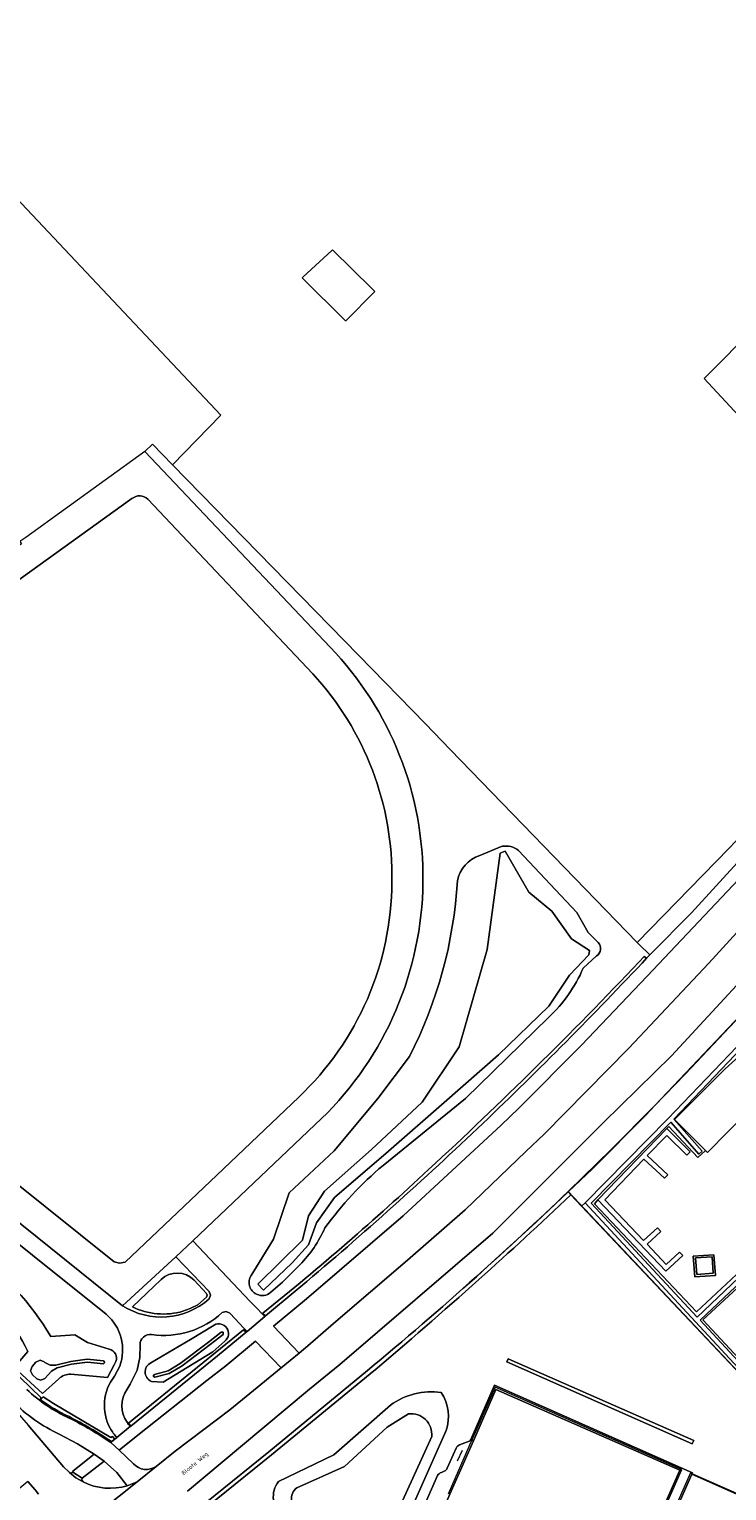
# Model space of a CAD drawing. Header units: metres. Extents: x 183400 to 185591, y 327112 to 329102.
# Tile 81 of 107: x 184362 to 184481, y 328536 to 328786. Entities that reach past the tile are written whole.
import ezdxf

# ---------------------------------------------------------------- set-up
doc = ezdxf.new("R2010")
doc.units = ezdxf.units.M
for name, color, linetype, lineweight in [('B-WE-GR-BEPLANTING_CULTUUR_BOSPLANTSOEN-GV', 90, 'GR-PLANTSOEN', 18), ('B-WE-GR-BOS-GV', 40, 'Continuous', 13), ('B-WE-GR-GRAS-GV', 60, 'Continuous', 13), ('B-WE-GR-GROENVOORZIENING-GV', 80, 'Continuous', 18), ('B-WE-GR-HAAG-GV', 90, 'GR-HAAG1', 13), ('B-WE-IE-MEUBILAIR_WEGMEUBILAIR-GV', 7, 'Continuous', 18), ('B-WE-IE-TERREINAFSCHEIDING_KUNSTMATIG_HEKWERK-G', 20, 'IE-TERREINAFSCHEIDING-KUNSTMATIG', 18), ('B-WE-IE-TERREINAFSCHEIDING_KUNSTMATIG_MUUR-G', 90, 'IE-TERREINAFSCHEIDING-KUNSTMATIG-DICHT', 18), ('B-WE-OG-BEBOUWING_STRAATNAAM-T35', 50, 'Continuous', 35), ('B-WE-OG-TERREIN_ERF-GV', 7, 'Continuous', 18), ('B-WE-OG-WATER-GV', 130, 'Continuous', 18), ('B-WE-OG-WATER_SLOOT-GV', 120, 'Continuous', 18), ('B-WE-VH-VERHARDING_ASFALT-GV', 252, 'Continuous', 18), ('B-WE-VH-VERHARDING_BETON-GV', 252, 'Continuous', 18), ('B-WE-VH-VERHARDING_BETONSTRAATSTEEN-GV', 252, 'Continuous', 18), ('B-WE-VH-VERHARDING_HALFVERHARDING-GV', 252, 'Continuous', 18), ('B-WE-VH-VERHARDING_TEGEL-GV', 252, 'Continuous', 18)]:
    doc.layers.add(name, color=color, linetype=linetype, lineweight=lineweight)
doc.styles.add('NLCS-ISO-M200-T25', font='NLCS-ISO.ttf')
doc.linetypes.add('GR-HAAG1', pattern='A,6,[176,NLCS.SHX,S=0.125,R=0,X=0,Y=0],-2', length=8)
doc.linetypes.add('GR-PLANTSOEN', pattern='A,0,[179,NLCS.SHX,S=2,R=0,X=0,Y=0],-4', length=4)
doc.linetypes.add('IE-TERREINAFSCHEIDING-KUNSTMATIG', pattern='A,4,[82,NLCS.SHX,S=0.75,R=90,X=0,Y=0],4,-2', length=10)
doc.linetypes.add('IE-TERREINAFSCHEIDING-KUNSTMATIG-DICHT', pattern='A,8,-1,[82,NLCS.SHX,S=0.75,R=90,X=0,Y=0],-1', length=10)

msp = doc.modelspace()

# ---------------------------------------------------------------- linework, layer by layer
at = {"layer": 'B-WE-GR-BEPLANTING_CULTUUR_BOSPLANTSOEN-GV', "flags": 128}
for points in [[(184467.6, 328628.549), (184468.16, 328628.011), (184468.255, 328628.111), (184475.259, 328635.165), (184483.749, 328644.429), (184484.818, 328645.595), (184487.7, 328648.74), (184494.43, 328655.96), (184494.542, 328656.087), (184492.92, 328657.565), (184482.836, 328647.367), (184481.752, 328646.271), (184465.964, 328630.117), (184466.917, 328629.203), (184467.6, 328628.549)], [(184457.079, 328585.558), (184471.231, 328599.926), (184485.653, 328615.007), (184485.88, 328615.245), (184483.676, 328617.692), (184469.084, 328602.271), (184467.47, 328600.58), (184458.34, 328591.42), (184454.179, 328587.45), (184454.668, 328586.938), (184456.49, 328585.01), (184457.079, 328585.558)]]:
    msp.add_lwpolyline(points, close=True, dxfattribs=at)
at = {"layer": 'B-WE-GR-BOS-GV', "flags": 128}
for points in [[(184368.324, 328800.297), (184350.314, 328782.066), (184343.101, 328775.139), (184394.737, 328720.315), (184386.484, 328711.847), (184418.32, 328679.243), (184429.749, 328667.538), (184434.005, 328663.141), (184465.964, 328630.117), (184481.752, 328646.271)], [(184507.733, 328693.971), (184477.462, 328726.584), (184486.487, 328735.673)]]:
    msp.add_lwpolyline(points, dxfattribs=at)
msp.add_lwpolyline([(184408.66, 328743.83), (184408.822, 328743.979), (184413.742, 328748.493), (184413.88, 328748.62), (184420.627, 328741.919), (184421.09, 328741.46), (184416.118, 328736.448), (184416.11, 328736.44), (184408.66, 328743.83)], close=True, dxfattribs=at)
at = {"layer": 'B-WE-GR-GRAS-GV', "flags": 128}
for points in [[(184401.015, 328567.448), (184401.678, 328566.751), (184402.28, 328566.118), (184402.414, 328566.23), (184401.959, 328566.698, 0.0177209), (184430.316, 328591.277, 0.0166185), (184466.342, 328626.798), (184467.207, 328627.712), (184467.613, 328627.435), (184468.16, 328628.011), (184467.6, 328628.549), (184466.917, 328629.203), (184465.964, 328630.117), (184434.005, 328663.141), (184429.749, 328667.538), (184418.32, 328679.243), (184386.484, 328711.847), (184383.072, 328715.386), (184381.74, 328714.102), (184413.47, 328680.662, -0.1962683), (184429.339, 328640.458, -0.1990636), (184412.004, 328599.983), (184389.962, 328579.08), (184399.803, 328568.724)], [(184410.49, 328676.075), (184382.277, 328705.946, 0.3947314), (184379.546, 328706.044), (184307.01, 328653.908, 0.5283156), (184306.475, 328631.624), (184376.5, 328575.468), (184377.436, 328575.239), (184378.382, 328575.426), (184394.053, 328590.333), (184408.098, 328603.684, 0.2045006), (184424.025, 328640.471, 0.1930327)], [(184439.043, 328645), (184442.872, 328646.579, -0.2054345), (184445.685, 328645.871), (184455.692, 328635.244), (184457.613, 328631.807), (184459.326, 328630.117, -0.4774474), (184459.051, 328627.815), (184456.76, 328625.738, -0.1015103), (184450.835, 328617.272), (184436.63, 328603.439), (184422.511, 328591.988, 0.0599969), (184412.571, 328581.311, -0.0878587), (184408.267, 328574.961), (184405.291, 328572.031), (184403.317, 328570.289, -0.3003883), (184400.867, 328569.935, -0.4484974), (184399.918, 328573.152), (184403.747, 328579.354), (184406.457, 328587.312), (184414.126, 328594.496), (184421.646, 328603.403), (184427.023, 328610.598, 0.1035836), (184435.246, 328640.649, -0.2773715)], [(184369.102, 328556.272, 0.2048295), (184367.065, 328555.489), (184364.222, 328552.986), (184359.407, 328557.396), (184361.71, 328560.177, 0.1234461), (184351.682, 328572.199), (184342.249, 328579.787), (184330.935, 328589.454), (184328.013, 328591.599), (184322.652, 328596.374), (184315.393, 328601.62), (184304.741, 328611.402, -0.9215976), (184305.859, 328613.681), (184317.664, 328603.255), (184325.193, 328598.687), (184343.077, 328583.424), (184352.282, 328577.139, -0.1061591), (184365.661, 328562.73), (184369.803, 328563.003), (184371.948, 328561.712), (184375.664, 328560.551, -0.4648248), (184376.785, 328558.432), (184376.493, 328557.865), (184375.372, 328555.686)], [(184387.077, 328576.328), (184377.945, 328567.989, 0.3367152), (184392.732, 328569.144), (184392.979, 328569.772), (184392.75, 328570.407)], [(184384.532, 328572.474), (184379.615, 328567.806, 0.1907309), (184388.271, 328567.049), (184389.517, 328567.498), (184390.818, 328568.149), (184392.328, 328569.438), (184392.44, 328569.773), (184392.303, 328570.098), (184390.187, 328572.327, 0.4139706)], [(184379.615, 328567.806), (184384.532, 328572.474, -0.4139706), (184390.187, 328572.327), (184392.303, 328570.098), (184392.44, 328569.773), (184392.328, 328569.438), (184390.818, 328568.149), (184389.517, 328567.498), (184388.271, 328567.049, -0.1907309)], [(184398.631, 328564.222), (184397.185, 328565.744), (184396.28, 328566.697), (184395.656, 328567.002), (184394.989, 328566.806, -0.2252344), (184382.898, 328563.041, 0.4536608), (184380.927, 328561.289), (184380.908, 328559.105), (184380.435, 328556.972), (184379.259, 328554.549), (184378.716, 328553.686, 0.3136838), (184378.712, 328548.037, 0.0448037), (184379.283, 328547.356), (184379.336, 328547.399), (184378.955, 328547.879), (184398.657, 328563.877), (184399.11, 328563.471), (184399.24, 328563.58)], [(184382.875, 328555.041, -0.3068515), (184381.788, 328556.666, -0.2842933), (184382.76, 328558.22), (184389.547, 328562.213), (184393.638, 328564.681, -0.3826155), (184395.787, 328564.153, -0.3906812), (184395.461, 328561.931), (184393.413, 328560.111), (184384.874, 328554.923)], [(184377.386, 328543.296), (184379.792, 328540.929, 0.3694336), (184383.706, 328540.495), (184386.944, 328543.119), (184394.208, 328548.597), (184396.32, 328550.19), (184399.741, 328552.988), (184405.068, 328557.346), (184400.676, 328561.921), (184395.62, 328557.72), (184392.35, 328555.18), (184380.568, 328545.828)], [(184358.044, 328552.698), (184357.622, 328552.356), (184361.799, 328547.571), (184367.856, 328540.444), (184368.804, 328539.484), (184368.849, 328539.441), (184369.174, 328539.351), (184369.458, 328539.533), (184369.47, 328539.552), (184369.416, 328539.657), (184373.11, 328542.579), (184370.222, 328544.366), (184367.223, 328545.96, -0.0920931), (184359.03, 328551.755)], [(184425.12, 328528.137, -0.2401766), (184417.614, 328525.586), (184412.24, 328527.968), (184405.458, 328532.009, -0.4305439), (184404.627, 328537.892), (184414.094, 328542.448), (184423.795, 328550.99, -0.1979717), (184432.457, 328553.115, -0.2336885), (184433.288, 328546.615)], [(184417.614, 328525.586, 0.2401766), (184425.12, 328528.137), (184433.288, 328546.615, 0.2336885), (184432.457, 328553.115, 0.1979717), (184423.795, 328550.99), (184414.094, 328542.448), (184404.627, 328537.892, 0.4305439), (184405.458, 328532.009), (184412.24, 328527.968)], [(184417.593, 328527.956, 0.312666), (184423.427, 328529.33), (184430.835, 328545.637, 0.481338), (184426.885, 328549.484), (184423.204, 328547.208), (184415.917, 328540.49), (184407.743, 328536.844, 0.5578751), (184408.258, 328532.741)], [(184423.427, 328529.33, -0.312666), (184417.593, 328527.956), (184408.258, 328532.741, -0.5578751), (184407.743, 328536.844), (184415.917, 328540.49), (184423.204, 328547.208), (184426.885, 328549.484, -0.481338), (184430.835, 328545.637)], [(184371.054, 328538.483), (184370.981, 328538.129), (184371.181, 328537.828, 0.1913936), (184378.741, 328537.197), (184376.958, 328539.45), (184374.822, 328541.37)]]:
    msp.add_lwpolyline(points, format="xyb", close=True, dxfattribs=at)
for points in [[(184450.051, 328597.309), (184464.59, 328612.04), (184478.25, 328626.57), (184489.611, 328639.025), (184485.3, 328643), (184467.73, 328624.35), (184456.45, 328612.55), (184445.76, 328601.8), (184442.7, 328598.89), (184425.94, 328583.34), (184409.4, 328569.17), (184403.794, 328564.512), (184408.174, 328559.886), (184409.67, 328561.11), (184414.01, 328564.96), (184426.67, 328575.79), (184436.57, 328584.4), (184446.95, 328594.34), (184450.051, 328597.309)], [(184475.428, 328544.369), (184443.688, 328558.371), (184443.911, 328558.889), (184475.702, 328544.929), (184475.428, 328544.369)]]:
    msp.add_lwpolyline(points, close=True, dxfattribs=at)
for points in [[(184358.69, 328557.361), (184363.965, 328552.289), (184363.908, 328551.893), (184364.344, 328552.415), (184366.135, 328551.243), (184375.946, 328545.442), (184376.219, 328545.59), (184376.587, 328545.205), (184376.027, 328544.753), (184376.071, 328544.699), (184376.983, 328545.431, -0.0614057), (184375.831, 328547.03, -0.3008194), (184376.566, 328555.929), (184377.45, 328557.648, 0.3132202), (184375.157, 328566.521), (184336.965, 328597.07)], [(184502.317, 328536.506), (184456.49, 328585.01), (184454.668, 328586.938, -0.0064166), (184438.907, 328572.467, -0.0073477), (184420.331, 328556.328), (184403.414, 328542.47), (184375.875, 328520.231)], [(184361.542, 328553.654, 0.079971), (184368.833, 328548.741, -0.0342519), (184375.915, 328544.574), (184376.071, 328544.699), (184376.027, 328544.753, 0.0327209), (184368.788, 328549.008, -0.0468022), (184363.908, 328551.893), (184363.965, 328552.289), (184358.69, 328557.361)], [(184424.789, 328522.978), (184431.845, 328538.922, -0.1744051), (184432.496, 328539.463), (184432.974, 328539.665, 0.2173913), (184433.48, 328540.171), (184435.014, 328543.639, -0.2469584), (184435.62, 328544.167), (184436.953, 328544.675, 0.2112434), (184437.514, 328545.09), (184441.554, 328554.365), (184473.529, 328540.222), (184473.541, 328540.249), (184475.461, 328539.408), (184475.347, 328539.151), (184492.08, 328531.74)]]:
    msp.add_lwpolyline(points, format="xyb", dxfattribs=at)
at = {"layer": 'B-WE-GR-GROENVOORZIENING-GV', "flags": 128}
for points in [[(184442.872, 328646.579), (184439.043, 328645, 0.2773715), (184435.246, 328640.649, -0.1035836), (184427.023, 328610.598), (184421.646, 328603.403), (184414.126, 328594.496), (184406.457, 328587.312), (184403.747, 328579.354), (184399.918, 328573.152, 0.4484974), (184400.867, 328569.935, 0.3003883), (184403.317, 328570.289), (184405.291, 328572.031), (184408.267, 328574.961, 0.0878587), (184412.571, 328581.311, -0.0599969), (184422.511, 328591.988), (184436.63, 328603.439), (184450.835, 328617.272, 0.1015103), (184456.76, 328625.738), (184459.051, 328627.815, 0.4774474), (184459.326, 328630.117), (184457.613, 328631.807), (184455.692, 328635.244), (184445.685, 328645.871, 0.2054345)], [(184466.823, 328626.604), (184467.613, 328627.435), (184467.207, 328627.712), (184466.342, 328626.798, -0.0166185), (184430.316, 328591.277, -0.0177209), (184401.959, 328566.698), (184402.414, 328566.23), (184407.452, 328570.444, 0.0155205), (184438.671, 328598.304, 0.0142776)], [(184367.065, 328555.489, -0.2048295), (184369.102, 328556.272), (184375.372, 328555.686), (184376.493, 328557.865), (184376.785, 328558.432, 0.4648248), (184375.664, 328560.551), (184371.948, 328561.712), (184369.803, 328563.003), (184365.661, 328562.73, 0.1061591), (184352.282, 328577.139), (184343.077, 328583.424), (184325.193, 328598.687), (184317.664, 328603.255), (184305.859, 328613.681, 0.9215976), (184304.741, 328611.402), (184315.393, 328601.62), (184322.652, 328596.374), (184328.013, 328591.599), (184330.935, 328589.454), (184342.249, 328579.787), (184351.682, 328572.199, -0.1234461), (184361.71, 328560.177), (184359.407, 328557.396), (184364.222, 328552.986)], [(184420.331, 328556.328, 0.0073477), (184438.907, 328572.467, 0.0064166), (184454.668, 328586.938), (184454.179, 328587.45), (184448.73, 328582.25), (184438.473, 328572.958, -0.0097891), (184419.827, 328556.88), (184402.95, 328543.006), (184375.417, 328520.765), (184358.924, 328507.304), (184355.628, 328504.49), (184352.39, 328501.726), (184352.876, 328501.151), (184353.218, 328500.747), (184356.303, 328503.465), (184359.425, 328499.953), (184356.248, 328497.196), (184356.493, 328496.908), (184359.914, 328499.87), (184356.676, 328503.774), (184358.649, 328506.181), (184375.875, 328520.231), (184403.414, 328542.47)], [(184381.788, 328556.666, 0.3068515), (184382.875, 328555.041), (184384.874, 328554.923), (184393.413, 328560.111), (184395.461, 328561.931, 0.3906812), (184395.787, 328564.153, 0.3826155), (184393.638, 328564.681), (184389.547, 328562.213), (184382.76, 328558.22, 0.2842933)], [(184376.027, 328544.753), (184376.587, 328545.205), (184376.219, 328545.59), (184375.946, 328545.442), (184366.135, 328551.243), (184364.344, 328552.415), (184363.908, 328551.893, 0.0468022), (184368.788, 328549.008, -0.0327209)]]:
    msp.add_lwpolyline(points, format="xyb", close=True, dxfattribs=at)
for points in [[(184457.812, 328628.721), (184457.743, 328628.03), (184454.424, 328624.503), (184450.897, 328619.247), (184442.253, 328610.88), (184432.986, 328602.72), (184423.443, 328594.422), (184414.177, 328586.469), (184411.134, 328582.182), (184409.751, 328578.378), (184406.985, 328575.336), (184402.075, 328570.633), (184401.107, 328571.67), (184408.714, 328579.208), (184409.751, 328583.357), (184412.517, 328587.576), (184420.539, 328594.698), (184429.183, 328602.789), (184435.545, 328612.263), (184440.316, 328628.929), (184442.529, 328645.387), (184443.428, 328645.733), (184447.439, 328638.748), (184451.381, 328635.498), (184454.769, 328630.727), (184457.812, 328628.721)], [(184471.231, 328599.926), (184457.079, 328585.558), (184475.995, 328565.251), (184501.595, 328537.603), (184502.145, 328538.113), (184476.796, 328565.49), (184483.85, 328572.182), (184483.334, 328572.726), (184476.285, 328566.04), (184458.117, 328585.544), (184471.729, 328599.363), (184476.551, 328593.914), (184477.113, 328594.412), (184472.253, 328599.902), (184486.195, 328614.489), (184485.653, 328615.007), (184471.231, 328599.926)], [(184379.336, 328547.399), (184394.17, 328559.428), (184399.11, 328563.471), (184398.657, 328563.877), (184378.955, 328547.879), (184379.336, 328547.399)], [(184387.803, 328558.098), (184392.637, 328561.76), (184394.828, 328563.463), (184395.181, 328563.434), (184395.151, 328563.082), (184392.928, 328561.353), (184388.117, 328557.708), (184385.927, 328556.399), (184383.463, 328555.736), (184383.194, 328555.951), (184383.394, 328556.232), (184385.729, 328556.858), (184387.803, 328558.098)], [(184374.667, 328558.042), (184371.944, 328558.329), (184369.23, 328557.973), (184366.752, 328557.345), (184365.771, 328556.76), (184364.662, 328555.555), (184363.968, 328555.232), (184363.249, 328555.496), (184362.513, 328556.173), (184362.191, 328556.867), (184362.454, 328557.586), (184363.131, 328558.322), (184363.825, 328558.644), (184364.544, 328558.381), (184364.668, 328558.267), (184365.531, 328557.8), (184366.513, 328557.8), (184369.107, 328558.457), (184371.89, 328558.828), (184374.683, 328558.551), (184374.907, 328558.289), (184374.667, 328558.042)], [(184475.428, 328544.369), (184475.702, 328544.929), (184443.911, 328558.889), (184443.688, 328558.371), (184475.428, 328544.369)]]:
    msp.add_lwpolyline(points, close=True, dxfattribs=at)
for points in [[(184486.195, 328614.489), (184472.253, 328599.902), (184477.113, 328594.412), (184476.551, 328593.914), (184471.729, 328599.363), (184458.117, 328585.544), (184476.285, 328566.04), (184483.334, 328572.726)], [(184483.002, 328573.331), (184476.125, 328566.955), (184458.711, 328585.435), (184459.276, 328586.092), (184471.075, 328598.305), (184471.434, 328598.649), (184476.349, 328593.365), (184477.658, 328594.538), (184472.404, 328599.856), (184481.063, 328608.522), (184487.064, 328613.931)], [(184501.595, 328537.603), (184475.995, 328565.251), (184457.079, 328585.558), (184456.49, 328585.01), (184502.317, 328536.506)], [(184483.85, 328572.182), (184476.796, 328565.49), (184502.145, 328538.113)], [(184487.971, 328554.061), (184477.242, 328565.594), (184484.612, 328572.344)]]:
    msp.add_lwpolyline(points, dxfattribs=at)
at = {"layer": 'B-WE-GR-HAAG-GV', "flags": 128}
for points in [[(184466.342, 328626.798, -0.0166185), (184430.316, 328591.277, -0.0177209), (184401.959, 328566.698), (184402.414, 328566.23), (184407.452, 328570.444, 0.0155205), (184438.671, 328598.304, 0.0142776), (184466.823, 328626.604), (184467.613, 328627.435), (184467.207, 328627.712)], [(184358.924, 328507.304), (184355.628, 328504.49), (184352.39, 328501.726), (184352.876, 328501.151), (184353.218, 328500.747), (184356.303, 328503.465), (184359.425, 328499.953), (184356.248, 328497.196), (184356.493, 328496.908), (184359.914, 328499.87), (184356.676, 328503.774), (184358.649, 328506.181), (184375.875, 328520.231), (184403.414, 328542.47), (184420.331, 328556.328, 0.0073477), (184438.907, 328572.467, 0.0064166), (184454.668, 328586.938), (184454.179, 328587.45), (184448.73, 328582.25), (184438.473, 328572.958, -0.0097891), (184419.827, 328556.88), (184402.95, 328543.006), (184375.417, 328520.765)], [(184363.908, 328551.893, 0.0468022), (184368.788, 328549.008, -0.0327209), (184376.027, 328544.753), (184376.587, 328545.205), (184376.219, 328545.59), (184375.946, 328545.442), (184366.135, 328551.243), (184364.344, 328552.415)]]:
    msp.add_lwpolyline(points, format="xyb", close=True, dxfattribs=at)
for points in [[(184471.231, 328599.926), (184457.079, 328585.558), (184475.995, 328565.251), (184501.595, 328537.603), (184502.145, 328538.113), (184476.796, 328565.49), (184483.85, 328572.182), (184483.334, 328572.726), (184476.285, 328566.04), (184458.117, 328585.544), (184471.729, 328599.363), (184476.551, 328593.914), (184477.113, 328594.412), (184472.253, 328599.902), (184486.195, 328614.489), (184485.653, 328615.007), (184471.231, 328599.926)], [(184379.336, 328547.399), (184394.17, 328559.428), (184399.11, 328563.471), (184398.657, 328563.877), (184378.955, 328547.879), (184379.336, 328547.399)], [(184475.428, 328544.369), (184475.702, 328544.929), (184443.911, 328558.889), (184443.688, 328558.371), (184475.428, 328544.369)]]:
    msp.add_lwpolyline(points, close=True, dxfattribs=at)
at = {"layer": 'B-WE-IE-MEUBILAIR_WEGMEUBILAIR-GV', "flags": 128}
msp.add_lwpolyline([(184478.814, 328576.335), (184475.994, 328576.155), (184476.208, 328573.303), (184479.013, 328573.523), (184478.814, 328576.335)], close=True, dxfattribs=at)
at = {"layer": 'B-WE-IE-TERREINAFSCHEIDING_KUNSTMATIG_HEKWERK-G', "flags": 128}
for points in [[(184474.287, 328607.668), (184483.706, 328617.659)], [(184468.889, 328602.1), (184474.287, 328607.668)], [(184461.579, 328594.737), (184468.889, 328602.1)], [(184454.16, 328587.512), (184461.579, 328594.737)], [(184502.317, 328536.506), (184454.16, 328587.512)], [(184358.924, 328507.304), (184375.417, 328520.765), (184402.95, 328543.006), (184419.827, 328556.88)], [(184473.442, 328540.027), (184441.719, 328554.044), (184438.024, 328545.784)], [(184438.024, 328545.784), (184437.689, 328545.013)], [(184437.689, 328545.013), (184434.801, 328538.375)], [(184436.032, 328543.211), (184435.186, 328541.389)], [(184434.801, 328538.375), (184433.632, 328535.746)], [(184475.395, 328539.246), (184475.141, 328539.422), (184468.17, 328523.638)], [(184469.963, 328531.693), (184473.606, 328539.955), (184473.442, 328540.027)]]:
    msp.add_lwpolyline(points, dxfattribs=at)
at = {"layer": 'B-WE-IE-TERREINAFSCHEIDING_KUNSTMATIG_HEKWERK-G'}
for centre, radius, start, end in [((184019.526, 329039.911), 627.353, 311.898108, 313.852693), ((184017.849, 329042.222), 630.193, 309.632768, 311.871223)]:
    msp.add_arc(centre, radius, start, end, dxfattribs=at)
at = {"layer": 'B-WE-IE-TERREINAFSCHEIDING_KUNSTMATIG_MUUR-G', "flags": 128}
for points in [[(184459.276, 328586.092), (184470.881, 328573.873), (184473.809, 328576.568), (184473.261, 328577.161), (184470.935, 328575.033), (184467.684, 328578.526), (184470.032, 328580.686), (184469.461, 328581.307), (184467.091, 328579.154), (184460.474, 328586.091), (184467.135, 328593.058), (184470.65, 328589.783), (184471.211, 328590.349), (184467.723, 328593.675), (184471.053, 328597.092), (184474.471, 328593.75), (184475.053, 328594.321), (184471.075, 328598.305)], [(184459.276, 328586.092), (184471.075, 328598.305)], [(184475.395, 328539.246), (184475.347, 328539.151)], [(184475.347, 328539.151), (184492.08, 328531.74)], [(184492.543, 328531.531), (184492.687, 328531.464), (184492.746, 328531.565), (184475.395, 328539.246)]]:
    msp.add_lwpolyline(points, dxfattribs=at)
at = {"layer": 'B-WE-OG-TERREIN_ERF-GV', "flags": 128}
msp.add_lwpolyline([(184528.71, 328692.936), (184486.487, 328735.673), (184477.462, 328726.584), (184507.733, 328693.971), (184493.013, 328680.146), (184503.738, 328668.564), (184515.991, 328680.685), (184516.59, 328680.093), (184523.84, 328687.95), (184525.793, 328689.949), (184528.045, 328692.255), (184528.71, 328692.936)], close=True, dxfattribs=at)
at = {"layer": 'B-WE-OG-WATER-GV', "flags": 128}
msp.add_lwpolyline([(184457.812, 328628.721), (184454.769, 328630.727), (184451.381, 328635.498), (184447.439, 328638.748), (184443.428, 328645.733), (184442.529, 328645.387), (184440.316, 328628.929), (184435.545, 328612.263), (184429.183, 328602.789), (184420.539, 328594.698), (184412.517, 328587.576), (184409.751, 328583.357), (184408.714, 328579.208), (184401.107, 328571.67), (184402.075, 328570.633), (184406.985, 328575.336), (184409.751, 328578.378), (184411.134, 328582.182), (184414.177, 328586.469), (184423.443, 328594.422), (184432.986, 328602.72), (184442.253, 328610.88), (184450.897, 328619.247), (184454.424, 328624.503), (184457.743, 328628.03), (184457.812, 328628.721)], close=True, dxfattribs=at)
at = {"layer": 'B-WE-OG-WATER_SLOOT-GV', "flags": 128}
for points in [[(184387.803, 328558.098), (184385.729, 328556.858), (184383.394, 328556.232), (184383.194, 328555.951), (184383.463, 328555.736), (184385.927, 328556.399), (184388.117, 328557.708), (184392.928, 328561.353), (184395.151, 328563.082), (184395.181, 328563.434), (184394.828, 328563.463), (184392.637, 328561.76), (184387.803, 328558.098)], [(184374.667, 328558.042), (184374.907, 328558.289), (184374.683, 328558.551), (184371.89, 328558.828), (184369.107, 328558.457), (184366.513, 328557.8), (184365.531, 328557.8), (184364.668, 328558.267), (184364.544, 328558.381), (184363.825, 328558.644), (184363.131, 328558.322), (184362.454, 328557.586), (184362.191, 328556.867), (184362.513, 328556.173), (184363.249, 328555.496), (184363.968, 328555.232), (184364.662, 328555.555), (184365.771, 328556.76), (184366.752, 328557.345), (184369.23, 328557.973), (184371.944, 328558.329), (184374.667, 328558.042)]]:
    msp.add_lwpolyline(points, close=True, dxfattribs=at)
at = {"layer": 'B-WE-VH-VERHARDING_ASFALT-GV', "flags": 128}
for points in [[(184489.611, 328639.025), (184478.25, 328626.57), (184464.59, 328612.04), (184450.051, 328597.309), (184446.95, 328594.34), (184436.57, 328584.4), (184426.67, 328575.79), (184414.01, 328564.96), (184409.67, 328561.11), (184408.174, 328559.886), (184405.068, 328557.346), (184399.741, 328552.988), (184396.32, 328550.19), (184394.208, 328548.597), (184386.944, 328543.119), (184383.706, 328540.495), (184380.456, 328537.878), (184362.544, 328523.614)], [(184491.994, 328632.503), (184471.86, 328610.71), (184460.21, 328599.3), (184441.29, 328580.42), (184415.12, 328557.94), (184409.95, 328553.71), (184398.124, 328543.829), (184389.03, 328536.23)], [(184389.03, 328536.23), (184398.124, 328543.829), (184409.95, 328553.71), (184415.12, 328557.94), (184441.29, 328580.42), (184460.21, 328599.3), (184471.86, 328610.71), (184491.994, 328632.503)], [(184460.479, 328505.43), (184475.347, 328539.151), (184475.461, 328539.408), (184473.541, 328540.249), (184473.529, 328540.222), (184473.442, 328540.027), (184473.339, 328539.796), (184473.263, 328539.83), (184458.455, 328506.29)], [(184361.753, 328537.939), (184363.002, 328536.471), (184363.553, 328535.727)]]:
    msp.add_lwpolyline(points, dxfattribs=at)
for points in [[(184375.417, 328520.765), (184402.95, 328543.006), (184419.827, 328556.88, 0.0097891), (184438.473, 328572.958), (184448.73, 328582.25), (184454.179, 328587.45), (184458.34, 328591.42), (184467.47, 328600.58), (184469.084, 328602.271), (184483.676, 328617.692)], [(184336.965, 328597.07), (184375.157, 328566.521, -0.3132202), (184377.45, 328557.648), (184376.566, 328555.929, 0.3008194), (184375.831, 328547.03, 0.0614057), (184376.983, 328545.431), (184379.283, 328547.356, -0.0448037), (184378.712, 328548.037, -0.3136838), (184378.716, 328553.686), (184379.259, 328554.549), (184380.435, 328556.972), (184380.908, 328559.105), (184380.927, 328561.289, -0.4536608), (184382.898, 328563.041, 0.2252344), (184394.989, 328566.806), (184395.656, 328567.002), (184396.28, 328566.697), (184397.185, 328565.744), (184398.631, 328564.222), (184399.24, 328563.58), (184402.28, 328566.118), (184401.678, 328566.751), (184401.015, 328567.448), (184399.803, 328568.724), (184389.962, 328579.08), (184387.077, 328576.328), (184392.75, 328570.407), (184392.979, 328569.772), (184392.732, 328569.144, -0.3367152), (184377.945, 328567.989), (184346.028, 328593.541)], [(184362.544, 328523.614), (184380.456, 328537.878), (184378.741, 328537.197, -0.1913936), (184371.181, 328537.828), (184369.953, 328538.545), (184368.849, 328539.441), (184368.804, 328539.484), (184367.856, 328540.444), (184361.799, 328547.571)], [(184427.041, 328520.17), (184437.982, 328544.885), (184437.689, 328545.013), (184437.514, 328545.09, -0.2112434), (184436.953, 328544.675), (184435.62, 328544.167, 0.2469584), (184435.014, 328543.639), (184433.48, 328540.171, -0.2173913), (184432.974, 328539.665), (184432.496, 328539.463, 0.1744051), (184431.845, 328538.922), (184424.789, 328522.978, -0.4186639)]]:
    msp.add_lwpolyline(points, format="xyb", dxfattribs=at)
msp.add_lwpolyline([(184473.263, 328539.83), (184473.339, 328539.796), (184473.442, 328540.027), (184473.529, 328540.222), (184441.554, 328554.365), (184437.514, 328545.09), (184437.689, 328545.013), (184437.982, 328544.885), (184441.831, 328553.646), (184473.263, 328539.83)], close=True, dxfattribs=at)
at = {"layer": 'B-WE-VH-VERHARDING_BETON-GV', "flags": 128}
for points in [[(184483.676, 328617.692), (184485.88, 328615.245), (184487.064, 328613.931), (184481.063, 328608.522), (184472.404, 328599.856), (184477.658, 328594.538), (184478.003, 328594.205), (184481.558, 328597.761), (184481.873, 328598.059), (184486.554, 328602.689), (184498.031, 328613.06), (184498.371, 328613.374), (184515.881, 328594.179), (184521.039, 328598.925), (184519.159, 328600.959), (184517.737, 328602.534), (184498.184, 328624.026), (184493.008, 328619.289), (184491.358, 328621.057), (184489.089, 328623.488), (184483.676, 328617.692)], [(184479.373, 328573.178), (184479.114, 328576.669), (184475.57, 328576.459), (184475.849, 328572.915), (184479.373, 328573.178)], [(184478.814, 328576.335), (184479.013, 328573.523), (184476.208, 328573.303), (184475.994, 328576.155), (184478.814, 328576.335)]]:
    msp.add_lwpolyline(points, close=True, dxfattribs=at)
msp.add_lwpolyline([(184483.284, 328573.821), (184484.612, 328572.344), (184477.242, 328565.594), (184487.971, 328554.061), (184499.001, 328564.035), (184498.802, 328564.253), (184498.771, 328565.142), (184498.898, 328565.154), (184498.548, 328575.108, -0.2043417), (184498.821, 328575.818), (184500.385, 328577.208), (184498.891, 328578.907), (184493.854, 328574.182), (184493.261, 328574.816), (184490.524, 328577.746), (184488.348, 328575.794), (184488.254, 328575.709), (184486.931, 328577.183)], format="xyb", close=True, dxfattribs=at)
at = {"layer": 'B-WE-VH-VERHARDING_BETONSTRAATSTEEN-GV', "flags": 128}
msp.add_lwpolyline([(184481.558, 328597.761), (184478.003, 328594.205), (184477.658, 328594.538), (184476.349, 328593.365), (184471.434, 328598.649), (184471.075, 328598.305), (184459.276, 328586.092), (184458.711, 328585.435), (184476.125, 328566.955), (184483.002, 328573.331)], dxfattribs=at)
for points in [[(184479.373, 328573.178), (184475.849, 328572.915), (184475.57, 328576.459), (184479.114, 328576.669), (184479.373, 328573.178)], [(184371.054, 328538.483), (184374.822, 328541.37), (184373.11, 328542.579), (184369.416, 328539.657), (184369.47, 328539.552), (184369.458, 328539.533), (184371.054, 328538.483)], [(184371.181, 328537.828), (184370.981, 328538.129), (184371.054, 328538.483), (184369.458, 328539.533), (184369.174, 328539.351), (184368.849, 328539.441), (184369.953, 328538.545), (184371.181, 328537.828)]]:
    msp.add_lwpolyline(points, close=True, dxfattribs=at)
at = {"layer": 'B-WE-VH-VERHARDING_HALFVERHARDING-GV', "flags": 128}
for points in [[(184387.077, 328576.328), (184389.962, 328579.08), (184412.004, 328599.983, 0.1990636), (184429.339, 328640.458, 0.1962683), (184413.47, 328680.662), (184381.74, 328714.102), (184361.371, 328699.404), (184360.371, 328698.686), (184360.624, 328698.334), (184357.628, 328696.205), (184341.105, 328684.466), (184339.233, 328683.136), (184319.513, 328669.124), (184305.917, 328659.464), (184303.115, 328657.423, 0.4944326), (184302.446, 328628.236), (184305.112, 328626.1), (184316.696, 328616.821), (184317.096, 328616.5), (184317.155, 328616.601), (184346.028, 328593.541), (184377.945, 328567.989)], [(184382.277, 328705.946), (184410.49, 328676.075, -0.1930327), (184424.025, 328640.471, -0.2045006), (184408.098, 328603.684), (184394.053, 328590.333), (184378.382, 328575.426), (184377.436, 328575.239), (184376.5, 328575.468), (184306.475, 328631.624, -0.5283156), (184307.01, 328653.908), (184379.546, 328706.044, -0.3947314)]]:
    msp.add_lwpolyline(points, format="xyb", close=True, dxfattribs=at)
for points in [[(184473.263, 328539.83), (184441.831, 328553.646), (184437.982, 328544.885), (184427.041, 328520.17), (184458.455, 328506.29), (184473.263, 328539.83)], [(184492.08, 328531.74), (184475.347, 328539.151), (184460.479, 328505.43), (184477.196, 328497.991), (184492.08, 328531.74)]]:
    msp.add_lwpolyline(points, close=True, dxfattribs=at)
at = {"layer": 'B-WE-VH-VERHARDING_TEGEL-GV', "flags": 128}
for points in [[(184483.749, 328644.429), (184475.259, 328635.165), (184468.255, 328628.111), (184468.16, 328628.011), (184467.613, 328627.435), (184466.823, 328626.604, -0.0142776), (184438.671, 328598.304, -0.0155205), (184407.452, 328570.444), (184402.414, 328566.23), (184402.28, 328566.118), (184399.24, 328563.58), (184399.11, 328563.471), (184394.17, 328559.428), (184379.336, 328547.399), (184379.283, 328547.356), (184376.983, 328545.431), (184376.071, 328544.699), (184375.915, 328544.574), (184377.386, 328543.296), (184380.568, 328545.828), (184392.35, 328555.18), (184395.62, 328557.72), (184400.676, 328561.921), (184405.068, 328557.346), (184408.174, 328559.886), (184403.794, 328564.512), (184409.4, 328569.17), (184425.94, 328583.34), (184442.7, 328598.89), (184445.76, 328601.8), (184456.45, 328612.55), (184467.73, 328624.35), (184485.3, 328643)], [(184359.03, 328551.755, 0.0920931), (184367.223, 328545.96), (184370.222, 328544.366), (184373.11, 328542.579), (184374.822, 328541.37), (184376.958, 328539.45), (184378.741, 328537.197), (184380.456, 328537.878), (184383.706, 328540.495, -0.3694336), (184379.792, 328540.929), (184377.386, 328543.296), (184375.915, 328544.574, 0.0342519), (184368.833, 328548.741, -0.079971), (184361.542, 328553.654)]]:
    msp.add_lwpolyline(points, format="xyb", dxfattribs=at)
msp.add_lwpolyline([(184363.553, 328535.727), (184363.002, 328536.471), (184361.753, 328537.939), (184360.374, 328536.766), (184359.995, 328536.44), (184358.545, 328535.19)], dxfattribs=at)

# ---------------------------------------------------------------- texts
at = {"layer": 'B-WE-OG-BEBOUWING_STRAATNAAM-T35', "insert": (184390.359, 328540.915), "char_height": 0.7, "attachment_point": 5, "rotation": 39.9, "style": 'NLCS-ISO-M200-T25'}
msp.add_mtext('Bloote Weg', dxfattribs=at)

doc.saveas('drawing.dxf')
